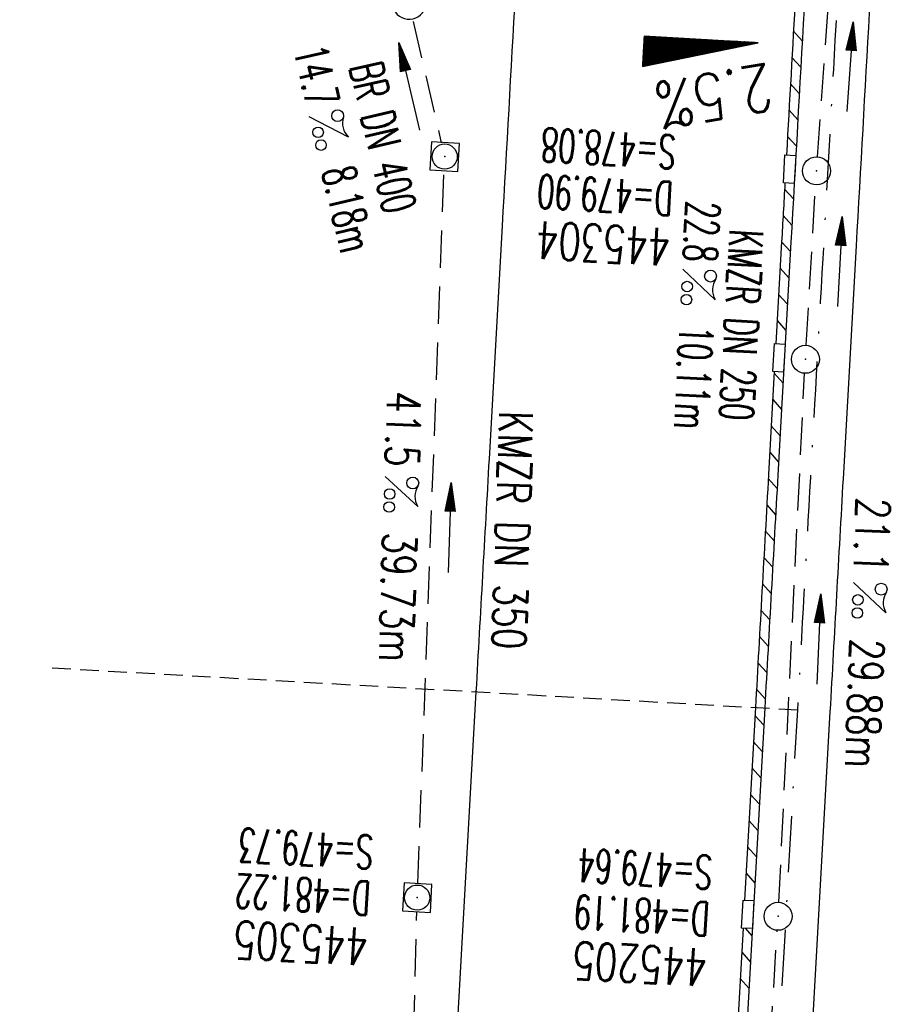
# Model space of a CAD drawing. Extents: x 459406 to 461721, y 413308 to 423218.
# Tile 92 of 256: x 460914 to 460961, y 416436 to 416489. Entities that reach past the tile are written whole.
import ezdxf
from ezdxf.enums import TextEntityAlignment as Align

# ---------------------------------------------------------------- set-up
doc = ezdxf.new("R2010")
doc.units = 0
doc.header["$LTSCALE"] = 2
doc.header["$MEASUREMENT"] = 0
for name, pattern in [('AUSGEZOGEN', [0]), ('GESTRICH-X2', [1.5, 1, -0.5]), ('GESTRICHELT', [0.75, 0.5, -0.25]), ('STRICHPT-X3', [3, 1.5, -0.75, 0, -0.75])]:
    doc.linetypes.add(name, pattern=pattern)
doc.layers.get('0').update_dxf_attribs({"linetype": 'AUSGEZOGEN'})
for name, color, linetype in [('ACHSE', 1, 'STRICHPT-X3'), ('FBR', 8, 'CONTINUOUS'), ('GEF', 7, 'AUSGEZOGEN'), ('HEKTOM', 1, 'GESTRICHELT'), ('KANAL', 7, 'GESTRICH-X2'), ('PFEIL', 7, 'CONTINUOUS'), ('RINNE', 200, 'CONTINUOUS'), ('SCHACHTNR', 6, 'CONTINUOUS'), ('SCHSYMBOL', 7, 'AUSGEZOGEN'), ('TEXTO', 4, 'CONTINUOUS'), ('TEXTU', 4, 'CONTINUOUS')]:
    doc.layers.add(name, color=color, linetype=linetype)
doc.styles.add('ROMANS', font='romans.shx', dxfattribs={"width": 0.8})

# ---------------------------------------------------------------- blocks, each defined once
blk = doc.blocks.new('20')
blk.add_lwpolyline([(-0.754, -0.751), (0.754, -0.751), (0.754, 0.75), (-0.754, 0.75)], close=True)
blk.add_circle((0, 0), 0.676)
blk.add_point((0, 0))
blk = doc.blocks.new('PROM')
blk.add_line((1.566, 1.817), (0.019, 0.015))
for centre, radius in [((0.317, 1.51), 0.317), ((0.943, 0.291), 0.283), ((1.645, 0.287), 0.283)]:
    blk.add_circle(centre, radius)
blk.add_arc((0.992, 2.682), 1.033, 239.1414, 303.3549)
blk = doc.blocks.new('PFEIL2')
at = {"color": 0}
for p, q in [((0.88, 0.002), (-2.401, -0.012)), ((0.881, -0.271), (0.879, 0.276)), ((0.879, 0.276), (2.429, 0.009)), ((0.911, 0.27), (0.879, 0.265)), ((0.965, 0.261), (0.879, 0.246)), ((1.019, 0.252), (0.879, 0.228)), ((1.073, 0.242), (0.879, 0.209)), ((1.127, 0.233), (0.879, 0.191)), ((1.181, 0.224), (0.879, 0.172)), ((1.235, 0.214), (0.879, 0.154)), ((1.289, 0.205), (0.879, 0.135)), ((1.343, 0.196), (0.879, 0.117)), ((1.397, 0.187), (0.879, 0.098)), ((1.451, 0.177), (0.879, 0.08)), ((1.505, 0.168), (0.879, 0.061)), ((1.559, 0.159), (0.88, 0.043)), ((1.613, 0.149), (0.88, 0.024)), ((1.668, 0.14), (0.88, 0.006)), ((1.722, 0.131), (0.88, -0.013)), ((1.776, 0.121), (0.88, -0.031)), ((1.83, 0.112), (0.88, -0.05)), ((1.884, 0.103), (0.88, -0.068)), ((1.938, 0.094), (0.88, -0.087)), ((1.992, 0.084), (0.88, -0.105)), ((2.046, 0.075), (0.88, -0.124)), ((2.1, 0.066), (0.88, -0.142)), ((2.154, 0.056), (0.88, -0.161)), ((2.208, 0.047), (0.88, -0.179)), ((2.262, 0.038), (0.881, -0.198)), ((2.316, 0.029), (0.881, -0.216)), ((2.37, 0.019), (0.881, -0.235)), ((2.424, 0.01), (0.881, -0.253)), ((2.429, 0.009), (0.881, -0.271))]:
    blk.add_line(p, q, dxfattribs=at)
blk = doc.blocks.new('42')
at = {"color": 0}
blk.add_arc((-0.025, -0.311), 0.91, 12.5363, 167.4637, dxfattribs=at)
blk.add_point((0, 0), dxfattribs=at)
blk = doc.blocks.new('GST')
at = {"color": 0}
blk.add_circle((0, 0), 0.75, dxfattribs=at)
blk.add_point((0, 0), dxfattribs=at)
blk = doc.blocks.new('*X8')
at = {"color": 0}
for p, q in [((725.827, 193.844), (727.436, 195.453)), ((725.827, 193.853), (727.427, 195.453)), ((725.827, 193.861), (727.418, 195.453)), ((725.827, 193.87), (727.409, 195.453)), ((725.827, 193.879), (727.401, 195.453)), ((725.827, 193.888), (727.392, 195.453)), ((725.827, 193.897), (727.383, 195.453)), ((725.827, 193.906), (727.374, 195.453)), ((725.827, 193.914), (727.365, 195.453)), ((725.827, 193.923), (727.356, 195.453)), ((725.827, 193.932), (727.347, 195.453)), ((725.827, 193.941), (727.339, 195.453)), ((725.827, 193.95), (727.33, 195.453)), ((725.827, 193.959), (727.321, 195.453)), ((725.827, 193.967), (727.312, 195.453)), ((725.827, 193.976), (727.303, 195.453)), ((725.827, 193.985), (727.294, 195.453)), ((725.827, 193.994), (727.286, 195.453)), ((725.827, 194.003), (727.277, 195.453)), ((725.827, 194.012), (727.268, 195.453)), ((725.827, 194.02), (727.259, 195.453)), ((725.827, 194.029), (727.25, 195.453)), ((725.827, 194.038), (727.241, 195.453)), ((725.827, 194.047), (727.233, 195.453)), ((725.827, 194.056), (727.224, 195.453)), ((725.827, 194.065), (727.215, 195.453)), ((725.827, 194.073), (727.206, 195.453)), ((725.827, 194.082), (727.197, 195.453)), ((725.827, 194.091), (727.188, 195.453)), ((725.827, 194.1), (727.18, 195.453)), ((725.827, 194.109), (727.171, 195.453)), ((725.827, 194.118), (727.162, 195.453)), ((725.827, 194.127), (727.153, 195.453)), ((725.827, 194.135), (727.144, 195.453)), ((725.827, 194.144), (727.135, 195.453)), ((725.827, 194.153), (727.127, 195.453)), ((725.827, 194.162), (727.118, 195.453)), ((725.827, 194.171), (727.109, 195.453)), ((725.827, 194.18), (727.1, 195.453)), ((725.827, 194.188), (727.091, 195.453)), ((725.827, 194.197), (727.082, 195.453)), ((725.827, 194.206), (727.073, 195.453)), ((725.827, 194.215), (727.065, 195.453)), ((725.827, 194.224), (727.056, 195.453)), ((725.827, 194.233), (727.047, 195.453)), ((725.827, 194.241), (727.038, 195.453)), ((725.827, 194.25), (727.029, 195.453)), ((725.827, 194.259), (727.02, 195.453)), ((725.827, 194.268), (727.012, 195.453)), ((725.827, 194.277), (727.003, 195.453)), ((725.827, 194.286), (726.994, 195.453)), ((725.827, 194.294), (726.985, 195.453)), ((725.827, 194.303), (726.976, 195.453)), ((725.827, 194.312), (726.967, 195.453)), ((725.827, 194.321), (726.959, 195.453)), ((725.827, 194.33), (726.95, 195.453)), ((725.827, 194.339), (726.941, 195.453)), ((725.827, 194.348), (726.932, 195.453)), ((725.827, 194.356), (726.923, 195.453)), ((725.827, 194.365), (726.914, 195.453)), ((725.827, 194.374), (726.906, 195.453)), ((725.827, 194.383), (726.897, 195.453)), ((725.827, 194.392), (726.888, 195.453)), ((725.827, 194.401), (726.879, 195.453)), ((725.827, 194.409), (726.87, 195.453)), ((725.827, 194.418), (726.861, 195.453)), ((725.827, 194.427), (726.853, 195.453)), ((725.827, 194.436), (726.844, 195.453)), ((725.827, 194.445), (726.835, 195.453)), ((725.827, 194.454), (726.826, 195.453)), ((725.827, 194.462), (726.817, 195.453)), ((725.827, 194.471), (726.808, 195.453)), ((725.827, 194.48), (726.799, 195.453)), ((725.827, 194.489), (726.791, 195.453)), ((725.827, 194.498), (726.782, 195.453)), ((725.827, 194.507), (726.773, 195.453)), ((725.827, 194.515), (726.764, 195.453)), ((725.827, 194.524), (726.755, 195.453)), ((725.827, 194.533), (726.746, 195.453)), ((725.827, 194.542), (726.738, 195.453)), ((725.827, 194.551), (726.729, 195.453)), ((725.827, 194.56), (726.72, 195.453)), ((725.827, 194.568), (726.711, 195.453)), ((725.827, 194.577), (726.702, 195.453)), ((725.827, 194.586), (726.693, 195.453)), ((725.827, 194.595), (726.685, 195.453)), ((725.827, 194.604), (726.676, 195.453)), ((725.827, 194.613), (726.667, 195.453)), ((725.827, 194.622), (726.658, 195.453)), ((725.827, 194.63), (726.649, 195.453)), ((725.827, 194.639), (726.64, 195.453)), ((725.827, 194.648), (726.632, 195.453)), ((725.827, 194.657), (726.623, 195.453)), ((725.827, 194.666), (726.614, 195.453)), ((725.827, 194.675), (726.605, 195.453)), ((725.827, 194.683), (726.596, 195.453)), ((725.827, 194.692), (726.587, 195.453)), ((725.827, 194.701), (726.579, 195.453)), ((725.827, 194.71), (726.57, 195.453)), ((725.827, 194.719), (726.561, 195.453)), ((725.827, 194.728), (726.552, 195.453)), ((725.827, 194.736), (726.543, 195.453)), ((725.827, 194.745), (726.534, 195.453)), ((725.827, 194.754), (726.525, 195.453)), ((725.827, 194.763), (726.517, 195.453)), ((725.827, 194.772), (726.508, 195.453)), ((725.827, 194.781), (726.499, 195.453)), ((725.827, 194.789), (726.49, 195.453)), ((725.827, 194.798), (726.481, 195.453)), ((725.827, 194.807), (726.472, 195.453)), ((725.827, 194.816), (726.464, 195.453)), ((725.827, 194.825), (726.455, 195.453)), ((725.827, 194.834), (726.446, 195.453)), ((725.827, 194.842), (726.437, 195.453)), ((725.827, 194.851), (726.428, 195.453)), ((725.827, 194.86), (726.419, 195.453)), ((725.827, 194.869), (726.411, 195.453)), ((725.827, 194.878), (726.402, 195.453)), ((725.827, 194.887), (726.393, 195.453)), ((725.827, 194.896), (726.384, 195.453)), ((725.827, 194.904), (726.375, 195.453)), ((725.827, 194.913), (726.366, 195.453)), ((725.827, 194.922), (726.358, 195.453)), ((725.827, 194.931), (726.349, 195.453)), ((725.827, 194.94), (726.34, 195.453)), ((725.827, 194.949), (726.331, 195.453)), ((725.827, 194.957), (726.322, 195.453)), ((725.827, 194.966), (726.313, 195.453)), ((725.827, 194.975), (726.305, 195.453)), ((725.827, 194.984), (726.296, 195.453)), ((725.827, 194.993), (726.287, 195.453)), ((725.827, 195.002), (726.278, 195.453)), ((725.827, 195.01), (726.269, 195.453)), ((725.827, 195.019), (726.26, 195.453)), ((725.827, 195.028), (726.251, 195.453)), ((725.827, 195.037), (726.243, 195.453)), ((725.827, 195.046), (726.234, 195.453)), ((725.827, 195.055), (726.225, 195.453)), ((725.827, 195.063), (726.216, 195.453)), ((725.827, 195.072), (726.207, 195.453)), ((725.827, 195.081), (726.198, 195.453)), ((725.827, 195.09), (726.19, 195.453)), ((725.827, 195.099), (726.181, 195.453)), ((725.827, 195.108), (726.172, 195.453)), ((725.827, 195.116), (726.163, 195.453)), ((725.827, 195.125), (726.154, 195.453)), ((725.827, 195.134), (726.145, 195.453)), ((725.827, 195.143), (726.137, 195.453)), ((725.827, 195.152), (726.128, 195.453)), ((725.827, 195.161), (726.119, 195.453)), ((725.827, 195.17), (726.11, 195.453)), ((725.827, 195.178), (726.101, 195.453)), ((725.827, 195.187), (726.092, 195.453)), ((725.827, 195.196), (726.084, 195.453)), ((725.827, 195.205), (726.075, 195.453)), ((725.827, 195.214), (726.066, 195.453)), ((725.827, 195.223), (726.057, 195.453)), ((725.827, 195.231), (726.048, 195.453)), ((725.827, 195.24), (726.039, 195.453)), ((725.827, 195.249), (726.031, 195.453)), ((725.827, 195.258), (726.022, 195.453)), ((725.827, 195.267), (726.013, 195.453)), ((725.827, 195.276), (726.004, 195.453)), ((725.827, 195.284), (725.995, 195.453)), ((725.827, 195.293), (725.986, 195.453)), ((725.827, 195.302), (725.977, 195.453)), ((725.827, 195.311), (725.969, 195.453)), ((725.827, 195.32), (725.96, 195.453)), ((725.827, 195.329), (725.951, 195.453)), ((725.827, 195.337), (725.942, 195.453)), ((725.827, 195.346), (725.933, 195.453)), ((725.827, 195.355), (725.924, 195.453)), ((725.827, 195.364), (725.916, 195.453)), ((725.827, 195.373), (725.907, 195.453)), ((725.827, 195.382), (725.898, 195.453)), ((725.827, 195.39), (725.889, 195.453)), ((725.827, 195.399), (725.88, 195.453)), ((725.827, 195.408), (725.871, 195.453)), ((725.827, 195.417), (725.863, 195.453)), ((725.827, 195.426), (725.854, 195.453)), ((725.827, 195.435), (725.845, 195.453)), ((725.827, 195.444), (725.836, 195.453)), ((725.827, 193.826), (727.433, 195.433)), ((725.827, 193.817), (727.43, 195.421)), ((725.827, 193.808), (727.427, 195.409)), ((725.827, 193.799), (727.424, 195.397)), ((725.827, 193.791), (727.421, 195.385)), ((725.827, 193.782), (727.418, 195.373)), ((725.827, 193.773), (727.414, 195.361)), ((725.827, 193.764), (727.411, 195.349)), ((725.827, 193.755), (727.408, 195.337)), ((725.827, 193.746), (727.405, 195.325)), ((725.827, 193.738), (727.402, 195.313)), ((725.827, 193.729), (727.399, 195.301)), ((725.827, 193.72), (727.395, 195.289)), ((725.827, 193.711), (727.392, 195.277)), ((725.827, 193.702), (727.389, 195.265)), ((725.827, 193.693), (727.386, 195.253)), ((725.827, 193.685), (727.383, 195.241)), ((725.827, 193.676), (727.38, 195.229)), ((725.827, 193.667), (727.377, 195.217)), ((725.827, 193.658), (727.373, 195.205)), ((725.827, 193.649), (727.37, 195.193)), ((725.827, 193.64), (727.367, 195.181)), ((725.827, 193.632), (727.364, 195.169)), ((725.827, 193.623), (727.361, 195.157)), ((725.827, 193.614), (727.358, 195.145)), ((725.827, 193.605), (727.354, 195.133)), ((725.827, 193.596), (727.351, 195.121)), ((725.827, 193.587), (727.348, 195.109)), ((725.827, 193.579), (727.345, 195.097)), ((725.827, 193.57), (727.342, 195.085)), ((725.827, 193.561), (727.339, 195.073)), ((725.827, 193.552), (727.336, 195.061)), ((725.827, 193.543), (727.332, 195.049)), ((725.827, 193.534), (727.329, 195.037)), ((725.827, 193.525), (727.326, 195.025)), ((725.827, 193.517), (727.323, 195.013)), ((725.827, 193.508), (727.32, 195.001)), ((725.827, 193.499), (727.317, 194.989)), ((725.827, 193.49), (727.313, 194.977)), ((725.827, 193.481), (727.31, 194.965)), ((725.827, 193.472), (727.307, 194.953)), ((725.827, 193.464), (727.304, 194.941)), ((725.827, 193.455), (727.301, 194.929)), ((725.827, 193.446), (727.298, 194.917)), ((725.827, 193.437), (727.295, 194.905)), ((725.827, 193.428), (727.291, 194.893)), ((725.827, 193.419), (727.288, 194.881)), ((725.827, 193.411), (727.285, 194.869)), ((725.827, 193.402), (727.282, 194.857)), ((725.827, 193.393), (727.279, 194.845)), ((725.827, 193.384), (727.276, 194.833)), ((725.827, 193.375), (727.272, 194.821)), ((725.827, 193.366), (727.269, 194.809)), ((725.827, 193.358), (727.266, 194.797)), ((725.827, 193.349), (727.263, 194.785)), ((725.827, 193.34), (727.26, 194.773)), ((725.827, 193.331), (727.257, 194.761)), ((725.827, 193.322), (727.254, 194.749)), ((725.827, 193.313), (727.25, 194.737)), ((725.827, 193.305), (727.247, 194.725)), ((725.827, 193.296), (727.244, 194.713)), ((725.827, 193.287), (727.241, 194.701)), ((725.827, 193.278), (727.238, 194.689)), ((725.827, 193.269), (727.235, 194.677)), ((725.827, 193.26), (727.231, 194.665)), ((725.827, 193.251), (727.228, 194.653)), ((725.827, 193.243), (727.225, 194.641)), ((725.827, 193.234), (727.222, 194.629)), ((725.827, 193.225), (727.219, 194.617)), ((725.827, 193.216), (727.216, 194.605)), ((725.827, 193.207), (727.213, 194.593)), ((725.827, 193.198), (727.209, 194.581)), ((725.827, 193.19), (727.206, 194.569)), ((725.827, 193.181), (727.203, 194.557)), ((725.827, 193.172), (727.2, 194.545)), ((725.827, 193.163), (727.197, 194.533)), ((725.827, 193.154), (727.194, 194.521)), ((725.827, 193.145), (727.19, 194.509)), ((725.827, 193.137), (727.187, 194.497)), ((725.827, 193.128), (727.184, 194.485)), ((725.827, 193.119), (727.181, 194.473)), ((725.827, 193.11), (727.178, 194.461)), ((725.827, 193.101), (727.175, 194.449)), ((725.827, 193.092), (727.172, 194.437)), ((725.827, 193.084), (727.168, 194.425)), ((725.827, 193.075), (727.165, 194.413)), ((725.827, 193.066), (727.162, 194.401)), ((725.827, 193.057), (727.159, 194.389)), ((725.827, 193.048), (727.156, 194.377)), ((725.827, 193.039), (727.153, 194.365)), ((725.827, 193.031), (727.149, 194.353)), ((725.827, 193.022), (727.146, 194.341)), ((725.827, 193.013), (727.143, 194.329)), ((725.827, 193.004), (727.14, 194.317)), ((725.827, 192.995), (727.137, 194.305)), ((725.827, 192.986), (727.134, 194.293)), ((725.827, 192.977), (727.131, 194.281)), ((725.827, 192.969), (727.127, 194.269)), ((725.827, 192.96), (727.124, 194.257)), ((725.827, 192.951), (727.121, 194.245)), ((725.827, 192.942), (727.118, 194.233)), ((725.827, 192.933), (727.115, 194.221)), ((725.827, 192.924), (727.112, 194.209)), ((725.827, 192.916), (727.108, 194.197)), ((725.827, 192.907), (727.105, 194.185)), ((725.827, 192.898), (727.102, 194.173)), ((725.827, 192.889), (727.099, 194.161)), ((725.827, 192.88), (727.096, 194.15)), ((725.827, 192.871), (727.093, 194.138)), ((725.827, 192.863), (727.09, 194.126)), ((725.827, 192.854), (727.086, 194.114)), ((725.827, 192.845), (727.083, 194.102)), ((725.827, 192.836), (727.08, 194.09)), ((725.827, 192.827), (727.077, 194.078)), ((725.827, 192.818), (727.074, 194.066)), ((725.827, 192.81), (727.071, 194.054)), ((725.827, 192.801), (727.068, 194.042)), ((725.827, 192.792), (727.064, 194.03)), ((725.827, 192.783), (727.061, 194.018)), ((725.827, 192.774), (727.058, 194.006)), ((725.827, 192.765), (727.055, 193.994)), ((725.827, 192.757), (727.052, 193.982)), ((725.827, 192.748), (727.049, 193.97)), ((725.827, 192.739), (727.045, 193.958)), ((725.827, 192.73), (727.042, 193.946)), ((725.827, 192.721), (727.039, 193.934)), ((725.827, 192.712), (727.036, 193.922)), ((725.827, 192.703), (727.033, 193.91)), ((725.827, 192.695), (727.03, 193.898)), ((725.827, 192.686), (727.027, 193.886)), ((725.827, 192.677), (727.023, 193.874)), ((725.827, 192.668), (727.02, 193.862)), ((725.827, 192.659), (727.017, 193.85)), ((725.827, 192.65), (727.014, 193.838)), ((725.827, 192.642), (727.011, 193.826)), ((725.827, 192.633), (727.008, 193.814)), ((725.827, 192.624), (727.004, 193.802)), ((725.827, 192.615), (727.001, 193.79)), ((725.827, 192.606), (726.998, 193.778)), ((725.827, 192.597), (726.995, 193.766)), ((725.827, 192.589), (726.992, 193.754)), ((725.827, 192.58), (726.989, 193.742)), ((725.827, 192.571), (726.986, 193.73)), ((725.827, 192.562), (726.982, 193.718)), ((725.827, 192.553), (726.979, 193.706)), ((725.827, 192.544), (726.976, 193.694)), ((725.827, 192.536), (726.973, 193.682)), ((725.827, 192.527), (726.97, 193.67)), ((725.827, 192.518), (726.967, 193.658)), ((725.827, 192.509), (726.963, 193.646)), ((725.827, 192.5), (726.96, 193.634)), ((725.827, 192.491), (726.957, 193.622)), ((725.827, 192.483), (726.954, 193.61)), ((725.827, 192.474), (726.951, 193.598)), ((725.827, 192.465), (726.948, 193.586)), ((725.827, 192.456), (726.945, 193.574)), ((725.827, 192.447), (726.941, 193.562)), ((725.827, 192.438), (726.938, 193.55)), ((725.827, 192.429), (726.935, 193.538)), ((725.827, 192.421), (726.932, 193.526)), ((725.827, 192.412), (726.929, 193.514)), ((725.827, 192.403), (726.926, 193.502)), ((725.827, 192.394), (726.922, 193.49)), ((725.827, 192.385), (726.919, 193.478)), ((725.827, 192.376), (726.916, 193.466)), ((725.827, 192.368), (726.913, 193.454)), ((725.827, 192.359), (726.91, 193.442)), ((725.827, 192.35), (726.907, 193.43)), ((725.827, 192.341), (726.904, 193.418)), ((725.827, 192.332), (726.9, 193.406)), ((725.827, 192.323), (726.897, 193.394)), ((725.827, 192.315), (726.894, 193.382)), ((725.827, 192.306), (726.891, 193.37)), ((725.827, 192.297), (726.888, 193.358)), ((725.827, 192.288), (726.885, 193.346)), ((725.827, 192.279), (726.881, 193.334)), ((725.827, 192.27), (726.878, 193.322)), ((725.827, 192.262), (726.875, 193.31)), ((725.827, 192.253), (726.872, 193.298)), ((725.827, 192.244), (726.869, 193.286)), ((725.827, 192.235), (726.866, 193.274)), ((725.827, 192.226), (726.863, 193.262)), ((725.827, 192.217), (726.859, 193.25)), ((725.827, 192.209), (726.856, 193.238)), ((725.827, 192.2), (726.853, 193.226)), ((725.827, 192.191), (726.85, 193.214)), ((725.827, 192.182), (726.847, 193.202)), ((725.827, 192.173), (726.844, 193.19)), ((725.827, 192.164), (726.84, 193.178)), ((725.827, 192.155), (726.837, 193.166)), ((725.827, 192.147), (726.834, 193.154)), ((725.827, 192.138), (726.831, 193.142)), ((725.827, 192.129), (726.828, 193.13)), ((725.827, 192.12), (726.825, 193.118)), ((725.827, 192.111), (726.822, 193.106)), ((725.827, 192.102), (726.818, 193.094)), ((725.827, 192.094), (726.815, 193.082)), ((725.827, 192.085), (726.812, 193.07)), ((725.827, 192.076), (726.809, 193.058)), ((725.827, 192.067), (726.806, 193.046)), ((725.827, 192.058), (726.803, 193.034)), ((725.827, 192.049), (726.799, 193.022)), ((725.827, 192.041), (726.796, 193.01)), ((725.827, 192.032), (726.793, 192.998)), ((725.827, 192.023), (726.79, 192.986)), ((725.827, 192.014), (726.787, 192.974)), ((725.827, 192.005), (726.784, 192.962)), ((725.827, 191.996), (726.781, 192.95)), ((725.827, 191.988), (726.777, 192.938)), ((725.827, 191.979), (726.774, 192.926)), ((725.827, 191.97), (726.771, 192.914)), ((725.827, 191.961), (726.768, 192.902)), ((725.827, 191.952), (726.765, 192.89)), ((725.827, 191.943), (726.762, 192.878)), ((725.827, 191.935), (726.758, 192.866)), ((725.827, 191.926), (726.755, 192.854)), ((725.827, 191.917), (726.752, 192.842)), ((725.827, 191.908), (726.749, 192.83)), ((725.827, 191.899), (726.746, 192.818)), ((725.827, 191.89), (726.743, 192.806)), ((725.827, 191.881), (726.74, 192.794)), ((725.827, 191.873), (726.736, 192.782)), ((725.827, 191.864), (726.733, 192.77)), ((725.827, 191.855), (726.73, 192.758)), ((725.827, 191.846), (726.727, 192.746)), ((725.827, 191.837), (726.724, 192.734)), ((725.827, 191.828), (726.721, 192.722)), ((725.827, 191.82), (726.717, 192.71)), ((725.827, 191.811), (726.714, 192.698)), ((725.827, 191.802), (726.711, 192.686)), ((725.827, 191.793), (726.708, 192.674)), ((725.827, 191.784), (726.705, 192.662)), ((725.827, 191.775), (726.702, 192.65)), ((725.827, 191.767), (726.699, 192.639)), ((725.827, 191.758), (726.695, 192.627)), ((725.827, 191.749), (726.692, 192.615)), ((725.827, 191.74), (726.689, 192.603)), ((725.827, 191.731), (726.686, 192.591)), ((725.827, 191.722), (726.683, 192.579)), ((725.827, 191.714), (726.68, 192.567)), ((725.827, 191.705), (726.677, 192.555)), ((725.827, 191.696), (726.673, 192.543)), ((725.827, 191.687), (726.67, 192.531)), ((725.827, 191.678), (726.667, 192.519)), ((725.827, 191.669), (726.664, 192.507)), ((725.827, 191.66), (726.661, 192.495)), ((725.827, 191.652), (726.658, 192.483)), ((725.827, 191.643), (726.654, 192.471)), ((725.827, 191.634), (726.651, 192.459)), ((725.827, 191.625), (726.648, 192.447)), ((725.827, 191.616), (726.645, 192.435)), ((725.827, 191.607), (726.642, 192.423)), ((725.827, 191.599), (726.639, 192.411)), ((725.827, 191.59), (726.636, 192.399)), ((725.827, 191.581), (726.632, 192.387)), ((725.827, 191.572), (726.629, 192.375)), ((725.827, 191.563), (726.626, 192.363)), ((725.827, 191.554), (726.623, 192.351)), ((725.827, 191.546), (726.62, 192.339)), ((725.827, 191.537), (726.617, 192.327)), ((725.827, 191.528), (726.613, 192.315)), ((725.827, 191.519), (726.61, 192.303)), ((725.827, 191.51), (726.607, 192.291)), ((725.827, 191.501), (726.604, 192.279)), ((725.827, 191.493), (726.601, 192.267)), ((725.827, 191.484), (726.598, 192.255)), ((725.827, 191.475), (726.595, 192.243)), ((725.827, 191.466), (726.591, 192.231)), ((725.827, 191.457), (726.588, 192.219)), ((725.827, 191.448), (726.585, 192.207)), ((725.827, 191.44), (726.582, 192.195)), ((725.827, 191.431), (726.579, 192.183)), ((725.827, 191.422), (726.576, 192.171)), ((725.827, 191.413), (726.572, 192.159)), ((725.827, 191.404), (726.569, 192.147)), ((725.827, 191.395), (726.566, 192.135)), ((725.827, 191.386), (726.563, 192.123)), ((725.827, 191.378), (726.56, 192.111)), ((725.827, 191.369), (726.557, 192.099)), ((725.827, 191.36), (726.554, 192.087)), ((725.827, 191.351), (726.55, 192.075)), ((725.827, 191.342), (726.547, 192.063)), ((725.827, 191.333), (726.544, 192.051)), ((725.827, 191.325), (726.541, 192.039)), ((725.827, 191.316), (726.538, 192.027)), ((725.827, 191.307), (726.535, 192.015)), ((725.827, 191.298), (726.531, 192.003)), ((725.827, 191.289), (726.528, 191.991)), ((725.827, 191.28), (726.525, 191.979)), ((725.827, 191.272), (726.522, 191.967)), ((725.827, 191.263), (726.519, 191.955)), ((725.827, 191.254), (726.516, 191.943)), ((725.827, 191.245), (726.513, 191.931)), ((725.827, 191.236), (726.509, 191.919)), ((725.827, 191.227), (726.506, 191.907)), ((725.827, 191.219), (726.503, 191.895)), ((725.827, 191.21), (726.5, 191.883)), ((725.827, 191.201), (726.497, 191.871)), ((725.827, 191.192), (726.494, 191.859)), ((725.827, 191.183), (726.49, 191.847)), ((725.827, 191.174), (726.487, 191.835)), ((725.827, 191.166), (726.484, 191.823)), ((725.827, 191.157), (726.481, 191.811)), ((725.827, 191.148), (726.478, 191.799)), ((725.827, 191.139), (726.475, 191.787)), ((725.827, 191.13), (726.472, 191.775)), ((725.827, 191.121), (726.468, 191.763)), ((725.827, 191.112), (726.465, 191.751)), ((725.827, 191.104), (726.462, 191.739)), ((725.827, 191.095), (726.459, 191.727)), ((725.827, 191.086), (726.456, 191.715)), ((725.827, 191.077), (726.453, 191.703)), ((725.827, 191.068), (726.449, 191.691)), ((725.827, 191.059), (726.446, 191.679)), ((725.827, 191.051), (726.443, 191.667)), ((725.827, 191.042), (726.44, 191.655)), ((725.827, 191.033), (726.437, 191.643)), ((725.827, 191.024), (726.434, 191.631)), ((725.827, 191.015), (726.431, 191.619)), ((725.827, 191.006), (726.427, 191.607)), ((725.827, 190.998), (726.424, 191.595)), ((725.827, 190.989), (726.421, 191.583)), ((725.827, 190.98), (726.418, 191.571)), ((725.827, 190.971), (726.415, 191.559)), ((725.827, 190.962), (726.412, 191.547)), ((725.827, 190.953), (726.408, 191.535)), ((725.827, 190.945), (726.405, 191.523)), ((725.827, 190.936), (726.402, 191.511)), ((725.827, 190.927), (726.399, 191.499)), ((725.827, 190.918), (726.396, 191.487)), ((725.827, 190.909), (726.393, 191.475)), ((725.827, 190.9), (726.39, 191.463)), ((725.827, 190.892), (726.386, 191.451)), ((725.827, 190.883), (726.383, 191.439)), ((725.827, 190.874), (726.38, 191.427)), ((725.827, 190.865), (726.377, 191.415)), ((725.827, 190.856), (726.374, 191.403)), ((725.827, 190.847), (726.371, 191.391)), ((725.827, 190.838), (726.367, 191.379)), ((725.827, 190.83), (726.364, 191.367)), ((725.827, 190.821), (726.361, 191.355)), ((725.827, 190.812), (726.358, 191.343)), ((725.827, 190.803), (726.355, 191.331)), ((725.827, 190.794), (726.352, 191.319)), ((725.827, 190.785), (726.349, 191.307)), ((725.827, 190.777), (726.345, 191.295)), ((725.827, 190.768), (726.342, 191.283)), ((725.827, 190.759), (726.339, 191.271)), ((725.827, 190.75), (726.336, 191.259)), ((725.827, 190.741), (726.333, 191.247)), ((725.827, 190.732), (726.33, 191.235)), ((725.827, 190.724), (726.326, 191.223)), ((725.827, 190.715), (726.323, 191.211)), ((725.827, 190.706), (726.32, 191.199)), ((725.827, 190.697), (726.317, 191.187)), ((725.827, 190.688), (726.314, 191.175)), ((725.827, 190.679), (726.311, 191.163)), ((725.827, 190.671), (726.308, 191.151)), ((725.827, 190.662), (726.304, 191.139)), ((725.827, 190.653), (726.301, 191.128)), ((725.827, 190.644), (726.298, 191.116)), ((725.827, 190.635), (726.295, 191.104)), ((725.827, 190.626), (726.292, 191.092)), ((725.827, 190.618), (726.289, 191.08)), ((725.827, 190.609), (726.286, 191.068)), ((725.827, 190.6), (726.282, 191.056)), ((725.827, 190.591), (726.279, 191.044)), ((725.827, 190.582), (726.276, 191.032)), ((725.827, 190.573), (726.273, 191.02)), ((725.827, 190.564), (726.27, 191.008)), ((725.827, 190.556), (726.267, 190.996)), ((725.827, 190.547), (726.263, 190.984)), ((725.827, 190.538), (726.26, 190.972)), ((725.827, 190.529), (726.257, 190.96)), ((725.827, 190.52), (726.254, 190.948)), ((725.827, 190.511), (726.251, 190.936)), ((725.827, 190.503), (726.248, 190.924)), ((725.827, 190.494), (726.245, 190.912)), ((725.827, 190.485), (726.241, 190.9)), ((725.827, 190.476), (726.238, 190.888)), ((725.827, 190.467), (726.235, 190.876)), ((725.827, 190.458), (726.232, 190.864)), ((725.827, 190.45), (726.229, 190.852)), ((725.827, 190.441), (726.226, 190.84)), ((725.827, 190.432), (726.222, 190.828)), ((725.827, 190.423), (726.219, 190.816)), ((725.827, 190.414), (726.216, 190.804)), ((725.827, 190.405), (726.213, 190.792)), ((725.827, 190.397), (726.21, 190.78)), ((725.827, 190.388), (726.207, 190.768)), ((725.827, 190.379), (726.204, 190.756)), ((725.827, 190.37), (726.2, 190.744)), ((725.827, 190.361), (726.197, 190.732)), ((725.827, 190.352), (726.194, 190.72)), ((725.827, 190.344), (726.191, 190.708)), ((725.827, 190.335), (726.188, 190.696)), ((725.827, 190.326), (726.185, 190.684)), ((725.827, 190.317), (726.181, 190.672)), ((725.827, 190.308), (726.178, 190.66)), ((725.827, 190.299), (726.175, 190.648)), ((725.827, 190.29), (726.172, 190.636)), ((725.827, 190.282), (726.169, 190.624)), ((725.827, 190.273), (726.166, 190.612)), ((725.827, 190.264), (726.163, 190.6)), ((725.827, 190.255), (726.159, 190.588)), ((725.827, 190.246), (726.156, 190.576)), ((725.827, 190.237), (726.153, 190.564)), ((725.827, 190.229), (726.15, 190.552)), ((725.827, 190.22), (726.147, 190.54)), ((725.827, 190.211), (726.144, 190.528)), ((725.827, 190.202), (726.14, 190.516)), ((725.827, 190.193), (726.137, 190.504)), ((725.827, 190.184), (726.134, 190.492)), ((725.827, 190.176), (726.131, 190.48)), ((725.827, 190.167), (726.128, 190.468)), ((725.827, 190.158), (726.125, 190.456)), ((725.827, 190.149), (726.122, 190.444)), ((725.827, 190.14), (726.118, 190.432)), ((725.827, 190.131), (726.115, 190.42)), ((725.827, 190.123), (726.112, 190.408)), ((725.827, 190.114), (726.109, 190.396)), ((725.827, 190.105), (726.106, 190.384)), ((725.827, 190.096), (726.103, 190.372)), ((725.827, 190.087), (726.099, 190.36)), ((725.827, 190.078), (726.096, 190.348)), ((725.827, 190.07), (726.093, 190.336)), ((725.827, 190.061), (726.09, 190.324)), ((725.827, 190.052), (726.087, 190.312)), ((725.827, 190.043), (726.084, 190.3)), ((725.827, 190.034), (726.081, 190.288)), ((725.827, 190.025), (726.077, 190.276)), ((725.827, 190.016), (726.074, 190.264)), ((725.827, 190.008), (726.071, 190.252)), ((725.827, 189.999), (726.068, 190.24)), ((725.827, 189.99), (726.065, 190.228)), ((725.827, 189.981), (726.062, 190.216)), ((725.827, 189.972), (726.058, 190.204)), ((725.827, 189.963), (726.055, 190.192)), ((725.827, 189.955), (726.052, 190.18)), ((725.827, 189.946), (726.049, 190.168)), ((725.827, 189.937), (726.046, 190.156)), ((725.827, 189.928), (726.043, 190.144)), ((725.827, 189.919), (726.04, 190.132)), ((725.827, 189.91), (726.036, 190.12)), ((725.827, 189.902), (726.033, 190.108)), ((725.827, 189.893), (726.03, 190.096)), ((725.827, 189.884), (726.027, 190.084)), ((725.827, 189.875), (726.024, 190.072)), ((725.827, 189.866), (726.021, 190.06)), ((725.827, 189.857), (726.017, 190.048)), ((725.827, 189.849), (726.014, 190.036)), ((725.827, 189.84), (726.011, 190.024)), ((725.827, 189.831), (726.008, 190.012)), ((725.827, 189.822), (726.005, 190)), ((725.827, 189.813), (726.002, 189.988)), ((725.827, 189.804), (725.999, 189.976)), ((725.827, 189.796), (725.995, 189.964)), ((725.827, 189.787), (725.992, 189.952)), ((725.827, 189.778), (725.989, 189.94)), ((725.827, 189.769), (725.986, 189.928)), ((725.827, 189.76), (725.983, 189.916)), ((725.827, 189.751), (725.98, 189.904)), ((725.827, 189.742), (725.976, 189.892)), ((725.827, 189.734), (725.973, 189.88)), ((725.827, 189.725), (725.97, 189.868)), ((725.827, 189.716), (725.967, 189.856)), ((725.827, 189.707), (725.964, 189.844)), ((725.827, 189.698), (725.961, 189.832)), ((725.827, 189.689), (725.958, 189.82)), ((725.827, 189.681), (725.954, 189.808)), ((725.827, 189.672), (725.951, 189.796)), ((725.827, 189.663), (725.948, 189.784)), ((725.827, 189.654), (725.945, 189.772)), ((725.827, 189.645), (725.942, 189.76)), ((725.827, 189.636), (725.939, 189.748)), ((725.827, 189.628), (725.935, 189.736)), ((725.827, 189.619), (725.932, 189.724)), ((725.827, 189.61), (725.929, 189.712)), ((725.827, 189.601), (725.926, 189.7)), ((725.827, 189.592), (725.923, 189.688)), ((725.827, 189.583), (725.92, 189.676)), ((725.827, 189.575), (725.917, 189.664)), ((725.827, 189.566), (725.913, 189.652)), ((725.827, 189.557), (725.91, 189.64)), ((725.827, 189.548), (725.907, 189.628)), ((725.827, 189.539), (725.904, 189.616)), ((725.827, 189.53), (725.901, 189.605)), ((725.827, 189.521), (725.898, 189.593)), ((725.827, 189.513), (725.895, 189.581)), ((725.827, 189.504), (725.891, 189.569)), ((725.827, 189.495), (725.888, 189.557)), ((725.827, 189.486), (725.885, 189.545)), ((725.827, 189.477), (725.882, 189.533)), ((725.827, 189.468), (725.879, 189.521)), ((725.827, 189.46), (725.876, 189.509)), ((725.827, 189.451), (725.872, 189.497)), ((725.827, 189.442), (725.869, 189.485)), ((725.827, 189.433), (725.866, 189.473)), ((725.827, 189.424), (725.863, 189.461)), ((725.827, 189.415), (725.86, 189.449)), ((725.827, 189.407), (725.857, 189.437)), ((725.827, 189.398), (725.854, 189.425)), ((725.827, 189.389), (725.85, 189.413)), ((725.827, 189.38), (725.847, 189.401)), ((725.827, 189.371), (725.844, 189.389)), ((725.827, 189.362), (725.841, 189.377)), ((725.827, 189.354), (725.838, 189.365)), ((725.827, 189.345), (725.835, 189.353)), ((725.827, 189.336), (725.831, 189.341))]:
    blk.add_line(p, q, dxfattribs=at)
blk = doc.blocks.new('GEF')
at = {"color": 0}
for p, q in [((0.01, 0.018), (0.01, 6.148)), ((1.622, 6.148), (0.01, 0.018)), ((0.01, 6.148), (1.622, 6.148))]:
    blk.add_line(p, q, dxfattribs=at)
blk.add_blockref('*X8', (-725.817, -189.305), dxfattribs=at)

msp = doc.modelspace()

# ---------------------------------------------------------------- linework, layer by layer
at = {"layer": 'ACHSE', "flags": 128}
msp.add_lwpolyline([(460985.548, 416976.25), (460982.742, 416926.329), (460979.936, 416876.407), (460977.13, 416826.486), (460974.324, 416776.565), (460971.518, 416726.644), (460968.712, 416676.723), (460965.906, 416626.802), (460963.1, 416576.88, 0), (460961.733, 416552.566, 0), (460960.294, 416526.959, -0.000009), (460958.89, 416501.998, 0.00001), (460957.487, 416477.038, 0.000001), (460956.785, 416464.557, -0.000001), (460956.084, 416452.077), (460954.681, 416427.117), (460953.278, 416402.156), (460951.875, 416377.196, 0.000027), (460951.185, 416364.909, -0.000114), (460950.495, 416352.621, -0.000169), (460950.493, 416352.583, 0.000019), (460950.473, 416352.235, 0.002347), (460949.964, 416342.501, 0.0015), (460949.285, 416327.263, 0.002663), (460948.888, 416316.296, 0.002084), (460948.513, 416302.275, 0.002087), (460948.283, 416289.783, 0.002085), (460948.158, 416277.278, 0.002085), (460948.137, 416264.779, 0.002085), (460948.22, 416252.279, 0.002086), (460948.407, 416239.774, 0.002088), (460948.699, 416227.283, 0.002084), (460949.095, 416214.794, 0.002083), (460949.595, 416202.3, 0.002081), (460950.199, 416189.812, 0.002082), (460950.907, 416177.335, 0.002086), (460951.719, 416164.862, 0.002086), (460952.635, 416152.395, 0.002087), (460953.654, 416139.944, 0.002084), (460954.779, 416127.487, 0.002085), (460956.008, 416115.039, 0.002088), (460957.338, 416102.619, 0.002086), (460958.772, 416090.211, 0.002083), (460960.312, 416077.796, 0.002082), (460961.956, 416065.389, 0.002087), (460963.699, 416053.027, 0.002086), (460965.546, 416040.675, 0.002083), (460967.499, 416028.318, 0.00208), (460969.554, 416015.985, 0.002081), (460971.71, 416003.675, 0.002087), (460973.97, 415991.377, 0.002089), (460976.331, 415979.107, 0.002087), (460978.792, 415966.867, 0.002082), (460981.362, 415954.618, 0.002082), (460984.148, 415941.865, 0.002276), (460986.8, 415930.217, 0.001902), (460990.244, 415915.651, 0.002837), (460992.645, 415905.91, 0.000643), (460995.488, 415894.713, 0.001405), (460996.809, 415889.596, 0), (460998.528, 415883.015, 0.000001), (460998.872, 415881.699), (461005.191, 415857.511, 0.000017), (461008.351, 415845.417, -0.000015), (461011.511, 415833.323, -0.000002), (461014.671, 415821.229, -0.000002), (461017.83, 415809.135, -0.000001), (461020.99, 415797.041, 0.000005), (461024.149, 415784.946), (461030.468, 415760.758), (461036.787, 415736.57, 0.000028), (461038.983, 415728.166, -0.000015), (461041.179, 415719.762, -0.00065), (461041.486, 415718.58, -0.000124), (461043.088, 415712.377, -0.002577), (461045.469, 415702.947, -0.001641), (461049.083, 415688.106, -0.002531), (461051.665, 415677.106, -0.002087), (461054.672, 415663.739, -0.002079), (461057.313, 415651.527, -0.002077), (461059.854, 415639.283, -0.002078), (461062.295, 415627.009, -0.002083), (461064.629, 415614.743, -0.002085), (461066.86, 415602.46, -0.00208), (461068.994, 415590.128, -0.00208), (461071.024, 415577.786, -0.002082), (461072.949, 415565.443, -0.002086), (461074.772, 415553.076, -0.002086), (461076.492, 415540.695, -0.002081), (461078.107, 415528.309, -0.002078), (461079.622, 415515.892, -0.00208), (461081.034, 415503.452, -0.002087), (461082.339, 415491.041, -0.002085), (461083.54, 415478.621, -0.002078), (461084.641, 415466.147, -0.002076), (461085.638, 415453.67, -0.002082), (461086.529, 415441.219, -0.002088), (461087.317, 415428.753, -0.002085), (461088.001, 415416.263, -0.002081), (461088.581, 415403.772, -0.002082), (461089.057, 415391.285, -0.00208), (461089.429, 415378.795, -0.002078), (461089.697, 415366.294, -0.002082), (461089.861, 415353.787, -0.002085), (461089.921, 415341.295, -0.002085), (461089.877, 415328.803, -0.002082), (461089.728, 415316.296, -0.002078), (461089.475, 415303.794, -0.00208), (461089.119, 415291.304, -0.002082), (461088.658, 415278.809, -0.002084), (461088.094, 415266.325, -0.002082), (461087.426, 415253.85, -0.00208), (461086.653, 415241.367, -0.002079), (461085.777, 415228.897, -0.00208), (461084.797, 415216.436, -0.002085), (461083.633, 415203.064, -0.002418), (461082.526, 415191.54, -0.001753), (461080.941, 415176.374, -0.002741), (461079.84, 415166.685, -0.000279), (461078.804, 415158.036, -0.000933), (461078.489, 415155.455, -0.000004), (461077.263, 415145.575, -0.00001), (461076.803, 415141.87), (461073.723, 415117.061, 0.000001), (461071.82, 415101.734, 0.000001), (461070.643, 415092.251, 0.000018), (461069.104, 415079.846, -0.000014), (461067.564, 415067.441, -0.000008), (461066.024, 415055.036, 0.000011), (461064.484, 415042.632), (461058.325, 414993.013), (461052.166, 414943.394, -0.000009), (461049.086, 414918.584, 0.000009), (461046.006, 414893.774), (461039.847, 414844.155), (461033.688, 414794.536), (461027.529, 414744.917, -0.00001), (461024.449, 414720.107, 0.00001), (461021.369, 414695.298, 0.000001), (461018.29, 414670.488, -0.000001), (461015.21, 414645.678, 0), (461011.182, 414613.231, -0.000001), (461009.051, 414596.059, -0.000009), (461005.971, 414571.249, 0.00001), (461002.891, 414546.44), (460996.732, 414496.821), (460990.573, 414447.202), (460984.414, 414397.583, -0.000009), (460981.334, 414372.773, 0.000009), (460978.254, 414347.963), (460972.095, 414298.344), (460965.936, 414248.725), (460959.777, 414199.106, -0.00001), (460956.697, 414174.297, 0.00001), (460953.617, 414149.487, 0.000001), (460950.537, 414124.677, -0.000001), (460947.458, 414099.867, 0), (460943.43, 414067.42, -0.000001), (460941.299, 414050.248, -0.000009), (460938.219, 414025.438, 0.00001), (460935.139, 414000.629), (460928.98, 413951.01), (460922.821, 413901.391, 0.000001), (460919.742, 413876.581, -0.000001), (460916.662, 413851.771, -0.00001), (460913.582, 413826.961, 0.00001), (460910.502, 413802.152), (460904.343, 413752.533), (460898.184, 413702.914), (460892.025, 413653.295, -0.00001), (460888.945, 413628.486, 0.00001), (460885.865, 413603.676, 0.000001), (460882.785, 413578.866, -0.000001), (460879.706, 413554.056, 0), (460875.678, 413521.609, -0.000001), (460873.547, 413504.437, -0.000009), (460870.467, 413479.628, 0.00001), (460867.387, 413454.818), (460861.228, 413405.199), (460855.069, 413355.58, -0.000004), (460853.233, 413340.792, -0.000002), (460849.402, 413309.93)], format="xyb", dxfattribs=at)
at = {"layer": 'FBR'}
for points in [[(460943.071, 416527.927, -0.000009), (460941.668, 416502.967, 0.00001), (460940.264, 416478.006), (460939.563, 416465.526, -0.000001), (460938.861, 416453.045), (460937.458, 416428.085), (460936.055, 416403.124), (460934.652, 416378.164, 0.000027), (460933.962, 416365.875, -0.000114), (460933.272, 416353.592, -0.000169), (460933.271, 416353.566, 0.000019), (460933.251, 416353.216, 0.002347), (460932.734, 416343.321, 0.0015), (460932.05, 416327.979, 0.002663), (460931.646, 416316.829, 0.002084), (460931.267, 416302.664, 0.002087), (460931.035, 416290.028, 0.002085), (460930.908, 416277.379, 0.002085), (460930.887, 416264.737, 0.002085), (460930.971, 416252.092, 0.002086), (460931.161, 416239.443, 0.002088)], [(460958.547, 416527.057, -0.000009), (460957.143, 416502.097, 0.00001), (460955.74, 416477.136), (460955.038, 416464.656, -0.000001), (460954.337, 416452.175), (460952.934, 416427.215), (460951.531, 416402.254), (460950.128, 416377.294, 0.000027), (460949.438, 416365.007, -0.000114), (460948.748, 416352.72, -0.000169), (460948.746, 416352.683, 0.000019), (460948.726, 416352.335, 0.002347), (460948.216, 416342.584, 0.0015), (460947.537, 416327.336, 0.002663), (460947.139, 416316.35, 0.002084), (460946.763, 416302.314, 0.002087), (460946.534, 416289.808, 0.002085), (460946.408, 416277.288, 0.002085), (460946.387, 416264.775, 0.002085), (460946.47, 416252.26, 0.002086), (460946.658, 416239.74, 0.002088)], [(460962.041, 416526.861, -0.000009), (460960.638, 416501.9, 0.00001), (460959.234, 416476.94), (460958.533, 416464.459, -0.000001), (460957.831, 416451.979), (460956.428, 416427.019), (460955.025, 416402.058), (460953.622, 416377.098, 0.000027), (460952.932, 416364.81, -0.000114), (460952.242, 416352.522, -0.000169), (460952.24, 416352.483, 0.000019), (460952.22, 416352.135, 0.002347), (460951.712, 416342.418, 0.0015), (460951.033, 416327.19, 0.002663), (460950.637, 416316.242, 0.002084), (460950.263, 416302.236, 0.002087), (460950.033, 416289.758, 0.002085), (460949.908, 416277.268, 0.002085), (460949.887, 416264.784, 0.002085), (460949.97, 416252.298, 0.002086), (460950.157, 416239.807, 0.002088)], [(460977.267, 416526.005, -0.000009), (460975.864, 416501.044, 0.00001), (460974.46, 416476.084), (460973.759, 416463.603, -0.000001), (460973.057, 416451.123), (460971.654, 416426.163), (460970.251, 416401.202), (460968.848, 416376.242, 0.000027), (460968.158, 416363.956, -0.000114), (460967.468, 416351.664, -0.000169), (460967.465, 416351.614, 0.000019), (460967.445, 416351.268, 0.002347), (460966.945, 416341.693, 0.0015), (460966.27, 416326.557, 0.002663), (460965.88, 416315.771, 0.002084), (460965.509, 416301.892, 0.002087), (460965.282, 416289.542, 0.002085), (460965.158, 416277.178, 0.002085), (460965.137, 416264.821, 0.002085), (460965.219, 416252.463, 0.002086), (460965.404, 416240.1, 0.002088)], [(460992.756, 415983.69, 0.000224), (460993.011, 415982.389, 0.002087), (460995.445, 415970.288, 0.002082), (460997.985, 415958.178, 0.002082), (461000.741, 415945.563, 0.002276), (461003.359, 415934.066, 0.001902), (461006.773, 415919.626, 0.002837), (461009.128, 415910.072, 0.000643), (461011.959, 415898.918, 0.001405), (461013.257, 415893.893), (461014.976, 415887.311, 0.000001), (461015.32, 415885.996), (461021.639, 415861.808, 0.000017), (461024.799, 415849.715, -0.000015), (461027.959, 415837.62, -0.000002), (461031.119, 415825.526, -0.000002), (461034.278, 415813.432, -0.000001), (461037.438, 415801.337, 0.000005), (461040.597, 415789.243)], [(461013.204, 415833.765, -0.000002), (461016.364, 415821.671, -0.000002), (461019.523, 415809.577, -0.000001), (461022.683, 415797.483, 0.000005)], [(461009.818, 415832.881, -0.000002), (461012.977, 415820.787, -0.000002), (461016.137, 415808.693, -0.000001), (461019.296, 415796.598, 0.000005)], [(460959.439, 415976.901, 0.000181), (460959.651, 415975.825, 0.002087), (460962.14, 415963.446, 0.002082), (460964.739, 415951.058, 0.002082), (460967.555, 415938.167, 0.002276), (460970.241, 415926.368, 0.001902), (460973.715, 415911.677, 0.002837), (460976.162, 415901.748, 0.000643), (460979.016, 415890.509, 0.001405), (460980.361, 415885.299), (460982.08, 415878.718, 0.000001), (460982.424, 415877.402), (460988.743, 415853.214, 0.000017), (460991.903, 415841.119, -0.000015), (460995.063, 415829.026, -0.000002), (460998.223, 415816.932, -0.000002), (461001.382, 415804.838, -0.000001), (461004.541, 415792.744, 0.000005), (461007.701, 415780.649)]]:
    msp.add_lwpolyline(points, format="xyb", dxfattribs=at)
at = {"layer": 'HEKTOM'}
msp.add_line((460956.094, 416452.063), (460916.156, 416454.313), dxfattribs=at)
at = {"layer": 'KANAL'}
for p, q in [((460957.156, 416481.719), (460957.781, 416490.344)), ((460935.5, 416488.969), (460937, 416482.469)), ((460935.75, 416442.781), (460937.156, 416480.969)), ((460956.563, 416471.625), (460957.063, 416480.219)), ((460955.094, 416441.781), (460956.469, 416470.125)), ((460934.531, 416392.813), (460935.688, 416441.281)), ((460952.156, 416392.281), (460955, 416440.281))]:
    msp.add_line(p, q, dxfattribs=at)
at = {"layer": 'RINNE'}
for p, q in [((460955.875, 416488.444), (460956.346, 416487.918)), ((460955.795, 416487.034), (460956.267, 416486.508)), ((460955.716, 416485.624), (460956.187, 416485.098)), ((460955.637, 416484.214), (460956.108, 416483.688)), ((460955.558, 416482.804), (460956.029, 416482.278)), ((460955.399, 416479.984), (460955.87, 416479.458)), ((460955.32, 416478.574), (460955.791, 416478.048)), ((460955.241, 416477.164), (460955.712, 416476.638)), ((460955.161, 416475.754), (460955.633, 416475.228)), ((460955.082, 416474.344), (460955.553, 416473.819)), ((460955.003, 416472.934), (460955.474, 416472.409)), ((460954.844, 416470.115), (460955.316, 416469.589)), ((460954.765, 416468.705), (460955.236, 416468.179)), ((460954.686, 416467.295), (460955.157, 416466.769)), ((460954.607, 416465.885), (460954.607, 416465.885)), ((460954.607, 416465.885), (460955.078, 416465.359)), ((460955.078, 416465.359), (460955.078, 416465.359)), ((460954.527, 416464.475), (460954.999, 416463.949)), ((460954.448, 416463.065), (460954.919, 416462.539)), ((460954.369, 416461.655), (460954.84, 416461.129)), ((460954.29, 416460.245), (460954.761, 416459.719)), ((460954.21, 416458.835), (460954.682, 416458.309)), ((460954.131, 416457.425), (460954.602, 416456.899)), ((460954.052, 416456.015), (460954.523, 416455.489)), ((460953.973, 416454.605), (460954.444, 416454.079)), ((460953.893, 416453.195), (460954.365, 416452.669)), ((460953.814, 416451.785), (460954.285, 416451.259)), ((460953.735, 416450.375), (460954.206, 416449.849)), ((460953.656, 416448.965), (460954.127, 416448.439)), ((460953.576, 416447.555), (460954.048, 416447.029)), ((460953.497, 416446.145), (460953.968, 416445.619)), ((460953.418, 416444.735), (460953.889, 416444.21)), ((460953.339, 416443.325), (460953.81, 416442.8)), ((460953.292, 416440.381), (460953.651, 416439.98)), ((460953.101, 416439.096), (460953.572, 416438.57)), ((460953.022, 416437.686), (460953.493, 416437.16))]:
    msp.add_line(p, q, dxfattribs=at)
for points in [[(460957.591, 416510.05, -0.000003), (460957.143, 416502.097, 0.00001), (460955.74, 416477.136), (460955.038, 416464.656, -0.000001), (460954.337, 416452.175), (460952.934, 416427.215), (460951.531, 416402.254), (460950.128, 416377.294, 0.000027), (460949.438, 416365.007, -0.000114), (460948.748, 416352.72, -0.000169), (460948.746, 416352.683, 0.000019), (460948.726, 416352.335, 0.002347), (460948.216, 416342.584, 0.0015), (460947.537, 416327.336, 0.002663), (460947.139, 416316.35, 0.002084), (460946.763, 416302.314, 0.002087), (460946.534, 416289.808, 0.002085), (460946.408, 416277.288, 0.002085), (460946.387, 416264.775, 0.002085), (460946.47, 416252.26, 0.00174), (460946.619, 416241.814, 0.002088)], [(460955.987, 416490.443, 0.000003), (460955.501, 416481.806)], [(460955.417, 416480.305, 0.000001), (460955.241, 416477.164), (460954.934, 416471.707, -0.000001)], [(460954.849, 416470.207), (460954.539, 416464.684, -0.000001), (460953.838, 416452.203), (460953.258, 416441.888)], [(460953.173, 416440.388), (460952.435, 416427.243), (460951.032, 416402.282), (460950.475, 416392.377, 0.000027)]]:
    msp.add_lwpolyline(points, format="xyb", dxfattribs=at)
at = {"layer": 'SCHSYMBOL'}
for points in [[(460956.001, 416481.778), (460955.916, 416480.277), (460955.334, 416480.31), (460955.419, 416481.811)], [(460955.433, 416471.679), (460955.349, 416470.179), (460954.767, 416470.211), (460954.851, 416471.712)], [(460953.757, 416441.86), (460953.673, 416440.36), (460953.091, 416440.392), (460953.175, 416441.893)]]:
    msp.add_lwpolyline(points, close=True, dxfattribs=at)

# ---------------------------------------------------------------- block references
at = {"layer": 'GEF', "xscale": -1, "rotation": 86.7829219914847}
msp.add_blockref('GEF', (460954.011, 416487.834), dxfattribs=at)
at = {"layer": 'PFEIL'}
for p, rotation in [((460958.904, 416486.528), 85.82309999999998), ((460935.283, 416485.476), 103.1438), ((460958.356, 416476.082), 86.62190000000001), ((460937.449, 416461.835), 87.8766), ((460957.232, 416455.863), 87.18760000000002)]:
    msp.add_blockref('PFEIL2', p, dxfattribs=dict(at, rotation=rotation))
at = {"layer": 'SCHSYMBOL'}
for name, p, rotation in [('42', (460935.327, 416489.684), 193.4130632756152), ('20', (460937.186, 416481.723), 266.7828), ('GST', (460957.112, 416480.959), 266.7828), ('GST', (460956.516, 416470.862), 266.7828), ('20', (460935.714, 416442.022), 266.7828), ('GST', (460955.05, 416441.02), 266.7828000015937)]:
    msp.add_blockref(name, p, dxfattribs=dict(at, rotation=rotation))
at = {"layer": 'TEXTU'}
for p, rotation in [((460929.905, 416483.878), 283.1438), ((460949.941, 416475.719), 266.9170191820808), ((460933.976, 416464.601), 268.2076328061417), ((460959.079, 416458.929), 267.5368992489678)]:
    msp.add_blockref('PROM', p, dxfattribs=dict(at, rotation=rotation))

# ---------------------------------------------------------------- texts
at = {"layer": 'GEF', "style": 'ROMANS', "width": 0.8}
msp.add_text('2.5%', height=2.5, rotation=189.8912, dxfattribs=at).set_placement((460954.525, 416486.728))
at = {"layer": 'SCHACHTNR', "style": 'ROMANS'}
for s, height, width, p in [('S=478.08', 1.8, 0.6, (460949.614, 416482.859)), ('D=479.90', 1.8, 0.6, (460949.458, 416480.359)), ('445304', 2, 0.7, (460949.333, 416477.859)), ('S=479.73', 1.8, 0.6, (460933.406, 416445.344)), ('S=479.64', 1.8, 0.6, (460951.571, 416444.262)), ('D=481.22', 1.8, 0.6, (460933.25, 416442.875)), ('D=481.19', 1.8, 0.6, (460951.415, 416441.762)), ('445305', 2, 0.7, (460933.125, 416440.375)), ('445205', 2, 0.7, (460951.29, 416439.262))]:
    msp.add_text(s, height=height, rotation=176.7828, dxfattribs=dict(at, width=width)).set_placement(p)
at = {"layer": 'TEXTO', "style": 'ROMANS'}
for s, rotation, width, p in [('BR DN 400', 283.1438, 0.6, (460932.991, 416482.556)), ('KMZR DN 250', 266.917, 0.6, (460952.184, 416472.748)), ('KMZR DN 350', 268.2076, 0.75, (460939.92, 416461.736))]:
    msp.add_text(s, height=1.8, rotation=rotation, dxfattribs=dict(at, width=width)).set_placement(p, align=Align.CENTER)
at = {"layer": 'TEXTU', "style": 'ROMANS'}
for s, rotation, width, p in [('14.7', 283.1438, 0.6, (460929.081, 416487.431)), ('8.18m', 283.1438, 0.6, (460930.581, 416480.963)), ('22.8', 266.917, 0.6, (460950.145, 416479.368)), ('10.11m', 266.917, 0.6, (460949.773, 416472.709)), ('41.5', 268.2076, 0.75, (460934.116, 416469.172)), ('21.1', 267.5369, 0.75, (460959.269, 416463.49)), ('39.73m', 268.2076, 0.75, (460933.879, 416461.607)), ('29.88m', 267.5369, 0.75, (460958.94, 416455.926))]:
    msp.add_text(s, height=1.8, rotation=rotation, dxfattribs=dict(at, width=width)).set_placement(p)

doc.saveas('drawing.dxf')
